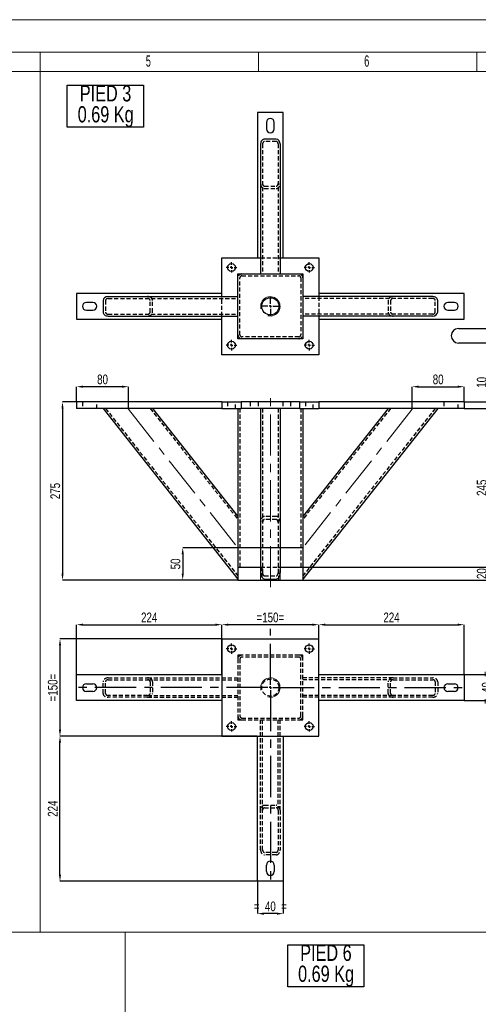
# Model space of a CAD drawing. Header units: millimetres. Extents: x 0 to 841, y 0 to 594.
# Tile 7 of 14: x 279 to 421, y 290 to 594. Entities that reach past the tile are written whole.
import ezdxf

# ---------------------------------------------------------------- set-up
doc = ezdxf.new("R2010")
doc.units = ezdxf.units.MM
doc.header["$PDSIZE"] = -1
doc.linetypes.add('CENTERX2', pattern=[20.32, 12.7, -2.54, 2.54, -2.54])
doc.linetypes.add('HIDDEN', pattern=[1.905, 1.27, -0.635])
for name, color, linetype in [('COTES', 1, 'Continuous'), ('NOTES', 6, 'Continuous'), ('TRAIT-MIXTES', 3, 'CENTERX2'), ('TRAIT-TIRET', 2, 'HIDDEN')]:
    doc.layers.add(name, color=color, linetype=linetype)
doc.layers.add('TRAIT-FORT', color=4, linetype='Continuous', lineweight=25)
doc.styles.add('SLDTEXTSTYLE0', font='TXT', dxfattribs={"width": 0.75})
doc.styles.add('SLDTEXTSTYLE1', font='TXT', dxfattribs={"width": 0.605})
doc.dimstyles.new('SLDDIMSTYLE0', dxfattribs={"dimtxt": 3, "dimasz": 2, "dimexe": 0, "dimexo": 0.0625, "dimgap": 0.75, "dimtad": 1, "dimlfac": 5, "dimrnd": 1e-09, "dimzin": 12, "dimdsep": 46, "dimtxsty": 'SLDTEXTSTYLE0', "dimsah": 1, "dimcen": 0.09, "dimadec": 0, "dimazin": 3, "dimtfac": 1, "dimtofl": 0, "dimtmove": 0, "dimatfit": 3, "dimfxl": 1, "dimfrac": 2, "dimtolj": 1, "dimtzin": 12, "dimarcsym": 0})
doc.dimstyles.new('SLDDIMSTYLE1', dxfattribs={"dimtxt": 3, "dimasz": 2, "dimexe": 0, "dimexo": 0.0625, "dimgap": 0.75, "dimtad": 1, "dimlfac": 5, "dimrnd": 1e-09, "dimzin": 12, "dimdsep": 46, "dimtxsty": 'SLDTEXTSTYLE0', "dimsah": 1, "dimcen": 0.09, "dimadec": 0, "dimazin": 3, "dimtfac": 1, "dimtmove": 0, "dimatfit": 0, "dimfxl": 1, "dimfrac": 2, "dimtolj": 1, "dimtzin": 12, "dimarcsym": 0})

# ---------------------------------------------------------------- blocks, each defined once
blk = doc.blocks.new('SW_NOTE_18')
at = {"layer": 'NOTES', "color": 0}
for p, q in [((-2.19, -6.5), (-2.19, 6.45)), ((-2.19, 6.45), (21.34, 6.45)), ((21.34, 6.45), (21.34, -6.5)), ((21.34, -6.5), (-2.19, -6.5))]:
    blk.add_line(p, q, dxfattribs=at)
at = {"layer": 'NOTES', "color": 0, "char_height": 5, "attachment_point": 2, "style": 'SLDTEXTSTYLE0'}
for s, insert in [('PIED 3', (9.61, 6.45)), ('0.69 Kg', (9.65, -0.02))]:
    blk.add_mtext(s, dxfattribs=dict(at, insert=insert))
blk = doc.blocks.new('SW_CENTERMARKSYMBOL_22')
at = {"layer": 'TRAIT-MIXTES', "color": 0}
for p, q in [((0, 0.8), (0, 3.05)), ((-0.8, 0), (-3.05, 0)), ((0, 0), (-0.4, 0)), ((0, 0), (0, 0.4)), ((0, 0), (0, -0.4)), ((0, 0), (0.4, 0)), ((0.8, 0), (3.05, 0)), ((0, -0.8), (0, -3.05))]:
    blk.add_line(p, q, dxfattribs=at)
blk = doc.blocks.new('SW_CENTERMARKSYMBOL_23')
at = {"layer": 'TRAIT-MIXTES', "color": 0}
for p, q in [((-0.8, 0), (-1.6, 0)), ((0, 0), (-0.4, 0)), ((0, 0.8), (0, 1.6)), ((0, 0), (0, 0.4)), ((0, 0), (0, -0.4)), ((0, 0), (0.4, 0)), ((0.8, 0), (1.6, 0)), ((0, -0.8), (0, -1.6))]:
    blk.add_line(p, q, dxfattribs=at)
blk = doc.blocks.new('SW_CENTERMARKSYMBOL_24')
at = {"layer": 'TRAIT-MIXTES', "color": 0}
for p, q in [((-0.8, 0), (-1.6, 0)), ((0, 0), (-0.4, 0)), ((0, 0.8), (0, 1.6)), ((0, 0), (0, 0.4)), ((0, 0), (0, -0.4)), ((0, 0), (0.4, 0)), ((0.8, 0), (1.6, 0)), ((0, -0.8), (0, -1.6))]:
    blk.add_line(p, q, dxfattribs=at)
blk = doc.blocks.new('SW_CENTERMARKSYMBOL_25')
at = {"layer": 'TRAIT-MIXTES', "color": 0}
for p, q in [((-0.8, 0), (-1.6, 0)), ((0, 0), (-0.4, 0)), ((0, 0.8), (0, 1.6)), ((0, 0), (0, 0.4)), ((0, 0), (0, -0.4)), ((0, 0), (0.4, 0)), ((0.8, 0), (1.6, 0)), ((0, -0.8), (0, -1.6))]:
    blk.add_line(p, q, dxfattribs=at)
blk = doc.blocks.new('SW_CENTERMARKSYMBOL_26')
at = {"layer": 'TRAIT-MIXTES', "color": 0}
for p, q in [((-0.8, 0), (-1.6, 0)), ((0, 0), (-0.4, 0)), ((0, 0.8), (0, 1.6)), ((0, 0), (0, 0.4)), ((0, 0), (0, -0.4)), ((0, 0), (0.4, 0)), ((0.8, 0), (1.6, 0)), ((0, -0.8), (0, -1.6))]:
    blk.add_line(p, q, dxfattribs=at)
blk = doc.blocks.new('SW_NOTE_24')
at = {"layer": 'NOTES', "color": 0}
for p, q in [((-64.4, 2.31), (-2.26, 2.31)), ((-2.26, -2.22), (-64.4, -2.22))]:
    blk.add_line(p, q, dxfattribs=at)
for centre, start, end in [((-64.4, 0.05), 90, 270), ((-2.26, 0.05), 270, 90)]:
    blk.add_arc(centre, 2.26, start, end, dxfattribs=at)
at = {"layer": 'NOTES', "color": 0, "insert": (-33.61, 2.01), "char_height": 3.5, "attachment_point": 2, "style": 'SLDTEXTSTYLE0'}
blk.add_mtext('Tube rectangulaire 60x30x3', dxfattribs=at)
blk = doc.blocks.new('_D_33')
at = {"layer": 'COTES', "color": 0, "lineweight": -2, "transparency": 16777216}
for p, q in [((296.96, 391.79), (296.96, 407.14)), ((298.96, 407.14), (339.76, 407.14)), ((341.76, 391.79), (341.76, 407.14))]:
    blk.add_line(p, q, dxfattribs=at)
at = {"layer": 'COTES', "color": 0, "transparency": 16777216}
for points in [[(298.96, 407.48), (298.96, 406.81), (296.96, 407.14)], [(339.76, 407.48), (339.76, 406.81), (341.76, 407.14)]]:
    blk.add_solid(points, dxfattribs=at)
at = {"layer": 'Defpoints', "color": 0, "transparency": 16777216}
for p in [(341.76, 407.14), (296.96, 391.73), (341.76, 391.73)]:
    blk.add_point(p, dxfattribs=at)
at = {"layer": 'COTES', "color": 0, "transparency": 16777216, "insert": (319.36, 410.89), "char_height": 3, "attachment_point": 2, "style": 'SLDTEXTSTYLE0'}
blk.add_mtext('\\A1;224', dxfattribs=at)
blk = doc.blocks.new('_D_34')
at = {"layer": 'COTES', "color": 0, "lineweight": -2, "transparency": 16777216}
for p, q in [((341.76, 402.79), (341.76, 407.14)), ((369.76, 407.14), (343.76, 407.14)), ((371.76, 402.79), (371.76, 407.14))]:
    blk.add_line(p, q, dxfattribs=at)
at = {"layer": 'COTES', "color": 0, "transparency": 16777216}
for points in [[(343.76, 407.48), (343.76, 406.81), (341.76, 407.14)], [(369.76, 407.48), (369.76, 406.81), (371.76, 407.14)]]:
    blk.add_solid(points, dxfattribs=at)
at = {"layer": 'Defpoints', "color": 0, "transparency": 16777216}
for p in [(341.76, 407.14), (341.76, 402.73), (371.76, 402.73)]:
    blk.add_point(p, dxfattribs=at)
at = {"layer": 'COTES', "color": 0, "transparency": 16777216, "insert": (356.76, 410.89), "char_height": 3, "attachment_point": 2, "style": 'SLDTEXTSTYLE0'}
blk.add_mtext('\\A1;=150=', dxfattribs=at)
blk = doc.blocks.new('_D_35')
at = {"layer": 'COTES', "color": 0, "lineweight": -2, "transparency": 16777216}
for p, q in [((371.76, 391.79), (371.76, 407.14)), ((373.76, 407.14), (414.56, 407.14)), ((416.56, 391.79), (416.56, 407.14))]:
    blk.add_line(p, q, dxfattribs=at)
at = {"layer": 'COTES', "color": 0, "transparency": 16777216}
for points in [[(373.76, 407.48), (373.76, 406.81), (371.76, 407.14)], [(414.56, 407.48), (414.56, 406.81), (416.56, 407.14)]]:
    blk.add_solid(points, dxfattribs=at)
at = {"layer": 'Defpoints', "color": 0, "transparency": 16777216}
for p in [(416.56, 407.14), (371.76, 391.73), (416.56, 391.73)]:
    blk.add_point(p, dxfattribs=at)
at = {"layer": 'COTES', "color": 0, "transparency": 16777216, "insert": (394.16, 410.89), "char_height": 3, "attachment_point": 2, "style": 'SLDTEXTSTYLE0'}
blk.add_mtext('\\A1;224', dxfattribs=at)
blk = doc.blocks.new('_D_36')
at = {"layer": 'COTES', "color": 0, "lineweight": -2, "transparency": 16777216}
for p, q in [((341.7, 402.73), (291.82, 402.73)), ((291.82, 400.73), (291.82, 374.73)), ((341.7, 372.73), (291.82, 372.73))]:
    blk.add_line(p, q, dxfattribs=at)
at = {"layer": 'COTES', "color": 0, "transparency": 16777216}
for points in [[(291.48, 400.73), (292.15, 400.73), (291.82, 402.73)], [(291.48, 374.73), (292.15, 374.73), (291.82, 372.73)]]:
    blk.add_solid(points, dxfattribs=at)
at = {"layer": 'Defpoints', "color": 0, "transparency": 16777216}
for p in [(341.76, 402.73), (291.82, 372.73), (341.76, 372.73)]:
    blk.add_point(p, dxfattribs=at)
at = {"layer": 'COTES', "color": 0, "transparency": 16777216, "insert": (288.07, 387.73), "char_height": 3, "attachment_point": 2, "rotation": 90, "style": 'SLDTEXTSTYLE0'}
blk.add_mtext('\\A1;=150=', dxfattribs=at)
blk = doc.blocks.new('_D_37')
at = {"layer": 'COTES', "color": 0, "lineweight": -2, "transparency": 16777216}
for p, q in [((352.7, 372.73), (291.82, 372.73)), ((291.82, 329.93), (291.82, 370.73)), ((352.7, 327.93), (291.82, 327.93))]:
    blk.add_line(p, q, dxfattribs=at)
at = {"layer": 'COTES', "color": 0, "transparency": 16777216}
for points in [[(291.48, 370.73), (292.15, 370.73), (291.82, 372.73)], [(291.48, 329.93), (292.15, 329.93), (291.82, 327.93)]]:
    blk.add_solid(points, dxfattribs=at)
at = {"layer": 'Defpoints', "color": 0, "transparency": 16777216}
for p in [(291.82, 372.73), (352.76, 372.73), (352.76, 327.93)]:
    blk.add_point(p, dxfattribs=at)
at = {"layer": 'COTES', "color": 0, "transparency": 16777216, "insert": (288.07, 350.33), "char_height": 3, "attachment_point": 2, "rotation": 90, "style": 'SLDTEXTSTYLE0'}
blk.add_mtext('\\A1;224', dxfattribs=at)
blk = doc.blocks.new('_D_38')
at = {"layer": 'COTES', "color": 0, "lineweight": -2, "transparency": 16777216}
for p, q in [((352.76, 327.86), (352.76, 317.93)), ((360.76, 327.86), (360.76, 317.93)), ((358.76, 317.93), (354.76, 317.93))]:
    blk.add_line(p, q, dxfattribs=at)
at = {"layer": 'COTES', "color": 0, "transparency": 16777216}
for points in [[(354.76, 318.26), (354.76, 317.59), (352.76, 317.93)], [(358.76, 318.26), (358.76, 317.59), (360.76, 317.93)]]:
    blk.add_solid(points, dxfattribs=at)
at = {"layer": 'Defpoints', "color": 0, "transparency": 16777216}
for p in [(352.76, 327.93), (360.76, 327.93), (352.76, 317.93)]:
    blk.add_point(p, dxfattribs=at)
at = {"layer": 'COTES', "color": 0, "transparency": 16777216, "insert": (356.76, 321.68), "char_height": 3, "attachment_point": 2, "style": 'SLDTEXTSTYLE0'}
blk.add_mtext('\\A1;=  40  =', dxfattribs=at)
blk = doc.blocks.new('_D_39')
at = {"layer": 'COTES', "color": 0, "lineweight": -2, "transparency": 16777216}
for p, q in [((416.62, 391.73), (425.8, 391.73)), ((425.8, 389.73), (425.8, 385.73)), ((416.62, 383.73), (425.8, 383.73))]:
    blk.add_line(p, q, dxfattribs=at)
at = {"layer": 'COTES', "color": 0, "transparency": 16777216}
for points in [[(425.47, 389.73), (426.13, 389.73), (425.8, 391.73)], [(425.47, 385.73), (426.13, 385.73), (425.8, 383.73)]]:
    blk.add_solid(points, dxfattribs=at)
at = {"layer": 'Defpoints', "color": 0, "transparency": 16777216}
for p in [(416.56, 391.73), (416.56, 383.73), (425.8, 383.73)]:
    blk.add_point(p, dxfattribs=at)
at = {"layer": 'COTES', "color": 0, "transparency": 16777216, "insert": (422.05, 387.73), "char_height": 3, "attachment_point": 2, "rotation": 90, "style": 'SLDTEXTSTYLE0'}
blk.add_mtext('\\A1;=  40  =', dxfattribs=at)
blk = doc.blocks.new('SW_CENTERMARKSYMBOL_27')
at = {"layer": 'TRAIT-MIXTES', "color": 0}
for p, q in [((0, 0.8), (0, 18.11)), ((-0.8, 0), (-60.76, 0)), ((0, 0), (-0.4, 0)), ((0, 0), (0, 0.4)), ((0, 0), (0, -0.4)), ((0, 0), (0.4, 0)), ((0.8, 0), (61.54, 0)), ((0, -0.8), (0, -60.41))]:
    blk.add_line(p, q, dxfattribs=at)
blk = doc.blocks.new('SW_CENTERMARKSYMBOL_28')
at = {"layer": 'TRAIT-MIXTES', "color": 0}
for p, q in [((-0.8, 0), (-1.6, 0)), ((0, 0), (-0.4, 0)), ((0, 0.8), (0, 1.6)), ((0, 0), (0, 0.4)), ((0, 0), (0, -0.4)), ((0, 0), (0.4, 0)), ((0.8, 0), (1.6, 0)), ((0, -0.8), (0, -1.6))]:
    blk.add_line(p, q, dxfattribs=at)
blk = doc.blocks.new('SW_CENTERMARKSYMBOL_29')
at = {"layer": 'TRAIT-MIXTES', "color": 0}
for p, q in [((-0.8, 0), (-1.6, 0)), ((0, 0), (-0.4, 0)), ((0, 0.8), (0, 1.6)), ((0, 0), (0, 0.4)), ((0, 0), (0, -0.4)), ((0, 0), (0.4, 0)), ((0.8, 0), (1.6, 0)), ((0, -0.8), (0, -1.6))]:
    blk.add_line(p, q, dxfattribs=at)
blk = doc.blocks.new('SW_CENTERMARKSYMBOL_30')
at = {"layer": 'TRAIT-MIXTES', "color": 0}
for p, q in [((-0.8, 0), (-1.6, 0)), ((0, 0), (-0.4, 0)), ((0, 0.8), (0, 1.6)), ((0, 0), (0, 0.4)), ((0, 0), (0, -0.4)), ((0, 0), (0.4, 0)), ((0.8, 0), (1.6, 0)), ((0, -0.8), (0, -1.6))]:
    blk.add_line(p, q, dxfattribs=at)
blk = doc.blocks.new('SW_CENTERMARKSYMBOL_31')
at = {"layer": 'TRAIT-MIXTES', "color": 0}
for p, q in [((-0.8, 0), (-1.6, 0)), ((0, 0), (-0.4, 0)), ((0, 0.8), (0, 1.6)), ((0, 0), (0, 0.4)), ((0, 0), (0, -0.4)), ((0, 0), (0.4, 0)), ((0.8, 0), (1.6, 0)), ((0, -0.8), (0, -1.6))]:
    blk.add_line(p, q, dxfattribs=at)
blk = doc.blocks.new('SW_NOTE_44')
at = {"layer": 'NOTES', "color": 0}
for p, q in [((-2.17, -6.54), (-2.17, 6.41)), ((-2.17, 6.41), (21.35, 6.41)), ((21.35, 6.41), (21.35, -6.54)), ((21.35, -6.54), (-2.17, -6.54))]:
    blk.add_line(p, q, dxfattribs=at)
at = {"layer": 'NOTES', "color": 0, "char_height": 5, "attachment_point": 2, "style": 'SLDTEXTSTYLE0'}
for s, insert in [('PIED 6', (9.61, 6.45)), ('0.69 Kg', (9.65, -0.02))]:
    blk.add_mtext(s, dxfattribs=dict(at, insert=insert))
blk = doc.blocks.new('_D_80')
at = {"layer": 'COTES', "color": 0, "lineweight": -2, "transparency": 16777216}
for p, q in [((366.7, 430.91), (329.71, 430.91)), ((329.71, 428.91), (329.71, 422.91)), ((346.7, 420.91), (329.71, 420.91))]:
    blk.add_line(p, q, dxfattribs=at)
at = {"layer": 'COTES', "color": 0, "transparency": 16777216}
for points in [[(329.38, 428.91), (330.04, 428.91), (329.71, 430.91)], [(329.38, 422.91), (330.04, 422.91), (329.71, 420.91)]]:
    blk.add_solid(points, dxfattribs=at)
at = {"layer": 'Defpoints', "color": 0, "transparency": 16777216}
for p in [(366.76, 430.91), (329.71, 420.91), (346.76, 420.91)]:
    blk.add_point(p, dxfattribs=at)
at = {"layer": 'COTES', "color": 0, "transparency": 16777216, "insert": (325.96, 425.91), "char_height": 3, "attachment_point": 2, "rotation": 90, "style": 'SLDTEXTSTYLE0'}
blk.add_mtext('\\A1;50', dxfattribs=at)
blk = doc.blocks.new('_D_81')
at = {"layer": 'COTES', "color": 0, "lineweight": -2, "transparency": 16777216}
for p, q in [((296.96, 475.97), (296.96, 480.63)), ((310.96, 480.63), (298.96, 480.63)), ((312.96, 473.72), (312.96, 480.63))]:
    blk.add_line(p, q, dxfattribs=at)
at = {"layer": 'COTES', "color": 0, "transparency": 16777216}
for points in [[(298.96, 480.96), (298.96, 480.29), (296.96, 480.63)], [(310.96, 480.96), (310.96, 480.29), (312.96, 480.63)]]:
    blk.add_solid(points, dxfattribs=at)
at = {"layer": 'Defpoints', "color": 0, "transparency": 16777216}
for p in [(296.96, 480.63), (296.96, 475.91), (312.96, 473.66)]:
    blk.add_point(p, dxfattribs=at)
at = {"layer": 'COTES', "color": 0, "transparency": 16777216, "insert": (304.96, 484.38), "char_height": 3, "attachment_point": 2, "style": 'SLDTEXTSTYLE0'}
blk.add_mtext('\\A1;80', dxfattribs=at)
blk = doc.blocks.new('_D_82')
at = {"layer": 'COTES', "color": 0, "lineweight": -2, "transparency": 16777216}
for p, q in [((400.56, 473.72), (400.56, 480.63)), ((402.56, 480.63), (414.56, 480.63)), ((416.56, 475.97), (416.56, 480.63))]:
    blk.add_line(p, q, dxfattribs=at)
at = {"layer": 'COTES', "color": 0, "transparency": 16777216}
for points in [[(402.56, 480.96), (402.56, 480.29), (400.56, 480.63)], [(414.56, 480.96), (414.56, 480.29), (416.56, 480.63)]]:
    blk.add_solid(points, dxfattribs=at)
at = {"layer": 'Defpoints', "color": 0, "transparency": 16777216}
for p in [(416.56, 480.63), (416.56, 475.91), (400.56, 473.66)]:
    blk.add_point(p, dxfattribs=at)
at = {"layer": 'COTES', "color": 0, "transparency": 16777216, "insert": (408.56, 484.38), "char_height": 3, "attachment_point": 2, "style": 'SLDTEXTSTYLE0'}
blk.add_mtext('\\A1;80', dxfattribs=at)
blk = doc.blocks.new('_D_83')
at = {"layer": 'COTES', "color": 0, "lineweight": -2, "transparency": 16777216}
for p, q in [((296.9, 475.91), (292.6, 475.91)), ((292.6, 473.91), (292.6, 422.91)), ((346.7, 420.91), (292.6, 420.91))]:
    blk.add_line(p, q, dxfattribs=at)
at = {"layer": 'COTES', "color": 0, "transparency": 16777216}
for points in [[(292.27, 473.91), (292.93, 473.91), (292.6, 475.91)], [(292.27, 422.91), (292.93, 422.91), (292.6, 420.91)]]:
    blk.add_solid(points, dxfattribs=at)
at = {"layer": 'Defpoints', "color": 0, "transparency": 16777216}
for p in [(296.96, 475.91), (292.6, 420.91), (346.76, 420.91)]:
    blk.add_point(p, dxfattribs=at)
at = {"layer": 'COTES', "color": 0, "transparency": 16777216, "insert": (288.85, 448.41), "char_height": 3, "attachment_point": 2, "rotation": 90, "style": 'SLDTEXTSTYLE0'}
blk.add_mtext('\\A1;275', dxfattribs=at)
blk = doc.blocks.new('_D_84')
at = {"layer": 'COTES', "color": 0, "lineweight": -2, "transparency": 16777216}
for p, q in [((424.25, 426.91), (424.25, 428.91)), ((366.82, 424.91), (424.25, 424.91)), ((424.25, 424.91), (424.25, 420.91)), ((366.82, 420.91), (424.25, 420.91)), ((424.25, 418.91), (424.25, 416.91))]:
    blk.add_line(p, q, dxfattribs=at)
at = {"layer": 'COTES', "color": 0, "transparency": 16777216}
for points in [[(423.92, 426.91), (424.59, 426.91), (424.25, 424.91)], [(423.92, 418.91), (424.59, 418.91), (424.25, 420.91)]]:
    blk.add_solid(points, dxfattribs=at)
at = {"layer": 'Defpoints', "color": 0, "transparency": 16777216}
for p in [(366.76, 424.91), (366.76, 420.91), (424.25, 420.91)]:
    blk.add_point(p, dxfattribs=at)
at = {"layer": 'COTES', "color": 0, "transparency": 16777216, "insert": (420.5, 422.91), "char_height": 3, "attachment_point": 2, "rotation": 90, "style": 'SLDTEXTSTYLE0'}
blk.add_mtext('\\A1;20', dxfattribs=at)
blk = doc.blocks.new('_D_85')
at = {"layer": 'COTES', "color": 0, "lineweight": -2, "transparency": 16777216}
for p, q in [((424.25, 477.91), (424.25, 484.04)), ((416.62, 475.91), (424.25, 475.91)), ((424.25, 473.91), (424.25, 475.91)), ((416.62, 473.91), (424.25, 473.91)), ((424.25, 471.91), (424.25, 469.91))]:
    blk.add_line(p, q, dxfattribs=at)
at = {"layer": 'COTES', "color": 0, "transparency": 16777216}
for points in [[(423.92, 477.91), (424.59, 477.91), (424.25, 475.91)], [(423.92, 471.91), (424.59, 471.91), (424.25, 473.91)]]:
    blk.add_solid(points, dxfattribs=at)
at = {"layer": 'Defpoints', "color": 0, "transparency": 16777216}
for p in [(416.56, 475.91), (416.56, 473.91), (424.25, 473.91)]:
    blk.add_point(p, dxfattribs=at)
at = {"layer": 'COTES', "color": 0, "transparency": 16777216, "insert": (420.5, 481.97), "char_height": 3, "attachment_point": 2, "rotation": 90, "style": 'SLDTEXTSTYLE0'}
blk.add_mtext('\\A1;10', dxfattribs=at)
blk = doc.blocks.new('_D_86')
at = {"layer": 'COTES', "color": 0, "lineweight": -2, "transparency": 16777216}
for p, q in [((416.62, 473.91), (424.25, 473.91)), ((424.25, 471.91), (424.25, 426.91)), ((366.82, 424.91), (424.25, 424.91))]:
    blk.add_line(p, q, dxfattribs=at)
at = {"layer": 'COTES', "color": 0, "transparency": 16777216}
for points in [[(423.92, 471.91), (424.59, 471.91), (424.25, 473.91)], [(423.92, 426.91), (424.59, 426.91), (424.25, 424.91)]]:
    blk.add_solid(points, dxfattribs=at)
at = {"layer": 'Defpoints', "color": 0, "transparency": 16777216}
for p in [(416.56, 473.91), (366.76, 424.91), (424.25, 424.91)]:
    blk.add_point(p, dxfattribs=at)
at = {"layer": 'COTES', "color": 0, "transparency": 16777216, "insert": (420.5, 449.41), "char_height": 3, "attachment_point": 2, "rotation": 90, "style": 'SLDTEXTSTYLE0'}
blk.add_mtext('\\A1;245', dxfattribs=at)

msp = doc.modelspace()

# ---------------------------------------------------------------- linework, layer by layer
at = {"lineweight": 18}
for p, q in [((841.001, 593.9431), (0.001, 593.9431)), ((831.001, 583.9431), (10.001, 583.9431)), ((285.6678, 577.9431), (285.6678, 583.9431)), ((353.0845, 577.9431), (353.0845, 583.9431)), ((420.5012, 577.9431), (420.5012, 583.9431)), ((285.6806, 577.9102), (16, 577.9102)), ((16.001, 577.9431), (825.001, 577.9431)), ((285.6806, 577.9102), (285.6806, 312.1982)), ((555.3612, 577.9102), (285.6806, 577.9102)), ((353.7624, 424.9113), (353.7624, 420.9113)), ((359.7624, 424.9113), (359.7624, 420.9113)), ((285.6806, 312.1982), (16, 312.1982)), ((285.6806, 312.1982), (693.4508, 312.1982)), ((311.987, 312.1982), (311.987, 16.2394))]:
    msp.add_line(p, q, dxfattribs=at)
for centre in [(356.7624, 505.4457), (356.7624, 387.7255)]:
    msp.add_arc(centre, 3, 255, 195, dxfattribs=at)
at = {"layer": 'TRAIT-FORT', "lineweight": 25}
for p, q in [((360.7624, 565.2457), (352.7624, 565.2457)), ((352.7624, 565.2457), (352.7624, 520.4457)), ((360.7624, 520.4457), (360.7624, 565.2457)), ((355.5624, 562.2457), (355.5624, 560.2457)), ((357.9624, 560.2457), (357.9624, 562.2457)), ((358.5624, 557.0947), (354.9624, 557.0947)), ((353.7624, 555.5649), (353.7624, 515.4457)), ((359.7624, 555.5649), (359.7624, 515.4457)), ((341.7624, 508.4457), (341.7624, 520.4457)), ((341.7624, 520.4457), (353.7624, 520.4457)), ((352.7624, 520.4457), (353.7624, 520.4457)), ((359.7624, 520.4457), (371.7624, 520.4457)), ((359.7624, 520.4457), (360.7624, 520.4457)), ((371.7624, 520.4457), (371.7624, 508.4457)), ((346.7624, 495.4457), (346.7624, 515.4457)), ((346.7624, 515.4457), (366.7624, 515.4457)), ((366.7624, 515.4457), (366.7624, 495.4457)), ((296.9624, 509.4457), (296.9624, 501.4457)), ((341.7624, 509.4457), (296.9624, 509.4457)), ((306.6432, 508.4457), (346.7624, 508.4457)), ((341.7624, 508.4457), (341.7624, 509.4457)), ((406.8816, 508.4457), (366.7624, 508.4457)), ((371.7624, 509.4457), (371.7624, 508.4457)), ((416.5624, 509.4457), (371.7624, 509.4457)), ((416.5624, 501.4457), (416.5624, 509.4457)), ((301.9624, 506.6457), (299.9624, 506.6457)), ((305.1134, 507.2457), (305.1134, 503.6457)), ((408.4114, 503.6457), (408.4114, 507.2457)), ((413.5624, 506.6457), (411.5624, 506.6457)), ((299.9624, 504.2457), (301.9624, 504.2457)), ((306.6432, 502.4457), (346.7624, 502.4457)), ((341.7624, 490.4457), (341.7624, 502.4457)), ((341.7624, 501.4457), (341.7624, 502.4457)), ((406.8816, 502.4457), (366.7624, 502.4457)), ((371.7624, 502.4457), (371.7624, 490.4457)), ((371.7624, 502.4457), (371.7624, 501.4457)), ((411.5624, 504.2457), (413.5624, 504.2457)), ((296.9624, 501.4457), (341.7624, 501.4457)), ((371.7624, 501.4457), (416.5624, 501.4457)), ((366.7624, 495.4457), (346.7624, 495.4457)), ((371.7624, 490.4457), (341.7624, 490.4457)), ((296.9624, 475.9113), (296.9624, 473.9113)), ((341.7624, 475.9113), (296.9624, 475.9113)), ((341.7624, 475.9113), (341.7624, 473.9113)), ((341.7624, 475.9113), (347.7624, 475.9113)), ((347.7624, 475.9113), (347.7624, 473.9113)), ((365.7624, 475.9113), (347.7624, 475.9113)), ((365.7624, 475.9113), (371.7624, 475.9113)), ((365.7624, 475.9113), (365.7624, 473.9113)), ((416.5624, 475.9113), (371.7624, 475.9113)), ((371.7624, 475.9113), (371.7624, 473.9113)), ((416.5624, 475.9113), (416.5624, 473.9113)), ((341.7624, 473.9113), (296.9624, 473.9113)), ((305.1134, 473.9113), (346.7624, 421.2375)), ((320.4114, 473.9113), (346.7624, 440.585)), ((341.7624, 473.9113), (347.7624, 473.9113)), ((346.7624, 473.9113), (346.7624, 424.9113)), ((365.7624, 473.9113), (347.7624, 473.9113)), ((353.7624, 473.9113), (353.7624, 423.1723)), ((359.7624, 473.9113), (359.7624, 423.1723)), ((365.7624, 473.9113), (371.7624, 473.9113)), ((408.4114, 473.9113), (366.7624, 421.2375)), ((393.1134, 473.9113), (366.7624, 440.585)), ((366.7624, 473.9113), (366.7624, 424.9113)), ((416.5624, 473.9113), (371.7624, 473.9113)), ((346.7624, 424.9113), (346.7624, 420.9113)), ((346.7624, 424.9113), (353.7624, 424.9113)), ((347.9624, 424.9113), (353.7624, 424.9113)), ((359.7624, 424.9113), (366.7624, 424.9113)), ((359.7624, 424.9113), (365.5624, 424.9113)), ((366.7624, 424.9113), (366.7624, 420.9113)), ((346.7624, 420.9113), (366.7624, 420.9113)), ((354.9624, 421.2375), (358.5624, 421.2375)), ((371.7624, 402.7255), (341.7624, 402.7255)), ((341.7624, 402.7255), (341.7624, 372.7255)), ((371.7624, 372.7255), (371.7624, 402.7255)), ((296.9624, 383.7255), (296.9624, 391.7255)), ((296.9624, 391.7255), (341.7624, 391.7255)), ((341.7624, 391.7255), (341.7624, 383.7255)), ((371.7624, 383.7255), (371.7624, 391.7255)), ((371.7624, 391.7255), (416.5624, 391.7255)), ((416.5624, 391.7255), (416.5624, 383.7255)), ((299.9624, 388.9255), (301.9624, 388.9255)), ((301.9624, 386.5255), (299.9624, 386.5255)), ((411.5624, 388.9255), (413.5624, 388.9255)), ((413.5624, 386.5255), (411.5624, 386.5255)), ((341.7624, 383.7255), (296.9624, 383.7255)), ((416.5624, 383.7255), (371.7624, 383.7255)), ((341.7624, 372.7255), (371.7624, 372.7255)), ((352.7624, 372.7255), (360.7624, 372.7255)), ((352.7624, 327.9255), (352.7624, 372.7255)), ((360.7624, 372.7255), (360.7624, 327.9255)), ((355.5624, 330.9255), (355.5624, 332.9255)), ((357.9624, 332.9255), (357.9624, 330.9255)), ((360.7624, 327.9255), (352.7624, 327.9255))]:
    msp.add_line(p, q, dxfattribs=at)
for centre, radius in [((344.7624, 517.4457), 1.2), ((368.7624, 517.4457), 1.2), ((356.7624, 505.4457), 2.65), ((344.7624, 493.4457), 1.2), ((368.7624, 493.4457), 1.2), ((344.7624, 399.7255), 1.2), ((368.7624, 399.7255), 1.2), ((344.7624, 375.7255), 1.2), ((368.7624, 375.7255), 1.2)]:
    msp.add_circle(centre, radius, dxfattribs=at)
for centre, start, end in [((356.7624, 562.2457), 360, 180), ((356.7624, 560.2457), 180, 0), ((299.9624, 505.4457), 90, 270), ((301.9624, 505.4457), 270, 90), ((411.5624, 505.4457), 90, 270), ((413.5624, 505.4457), 270, 90), ((299.9624, 387.7255), 90, 270), ((301.9624, 387.7255), 270, 90), ((411.5624, 387.7255), 90, 270), ((413.5624, 387.7255), 270, 90), ((356.7624, 332.9255), 0, 180), ((356.7624, 330.9255), 180, 0)]:
    msp.add_arc(centre, 1.2, start, end, dxfattribs=at)
for centre, major_axis, ratio, start_param, end_param in [((354.9624, 555.5649), (0, -1.5298), 0.78441559, 3.14159265, 4.71238898), ((358.5624, 555.5649), (0, -1.5298), 0.78441559, 1.57079633, 3.14159265), ((306.6432, 507.2457), (1.5298, 0), 0.78441559, 1.57079633, 3.14159265), ((406.8816, 507.2457), (-1.5298, 0), 0.78441559, 3.14159265, 4.71238898), ((306.6432, 503.6457), (1.5298, 0), 0.78441559, 3.14159265, 4.71238898), ((406.8816, 503.6457), (-1.5298, 0), 0.78441559, 1.57079633, 3.14159265), ((354.9624, 423.1723), (0, -1.9347), 0.62023558, 4.71238898, 6.28318531), ((358.5624, 423.1723), (0, -1.9347), 0.62023558, 0, 1.57079633)]:
    msp.add_ellipse(centre, major_axis=major_axis, ratio=ratio, start_param=start_param, end_param=end_param, dxfattribs=at)
at = {"layer": 'TRAIT-MIXTES', "lineweight": 18}
for p, q in [((356.7624, 418.7154), (356.7624, 478.6117)), ((312.9624, 473.6583), (346.7624, 430.9113)), ((400.5624, 473.6583), (366.7624, 430.9113))]:
    msp.add_line(p, q, dxfattribs=at)
at = {"layer": 'TRAIT-TIRET'}
for p, q in [((354.3624, 555.5649), (354.3624, 515.4457)), ((358.5624, 556.3298), (354.9624, 556.3298)), ((359.1624, 555.5649), (359.1624, 515.4457)), ((354.9624, 542.5616), (358.5624, 542.5616)), ((354.9624, 541.7967), (358.5624, 541.7967)), ((353.7624, 520.4457), (359.7624, 520.4457)), ((347.3624, 496.6457), (347.3624, 514.2457)), ((347.9624, 514.8457), (365.5624, 514.8457)), ((366.1624, 514.2457), (366.1624, 496.6457)), ((306.6432, 507.8457), (346.7624, 507.8457)), ((341.7624, 502.4457), (341.7624, 508.4457)), ((406.8816, 507.8457), (366.7624, 507.8457)), ((371.7624, 508.4457), (371.7624, 502.4457)), ((305.8783, 507.2457), (305.8783, 503.6457)), ((319.6465, 503.6457), (319.6465, 507.2457)), ((320.4114, 503.6457), (320.4114, 507.2457)), ((393.1134, 507.2457), (393.1134, 503.6457)), ((393.8783, 507.2457), (393.8783, 503.6457)), ((407.6465, 503.6457), (407.6465, 507.2457)), ((306.6432, 503.0457), (346.7624, 503.0457)), ((406.8816, 503.0457), (366.7624, 503.0457)), ((365.5624, 496.0457), (347.9624, 496.0457)), ((298.7624, 475.9113), (298.7624, 473.9113)), ((303.1624, 473.9113), (303.1624, 475.9113)), ((343.5624, 475.9113), (343.5624, 473.9113)), ((345.9624, 473.9113), (345.9624, 475.9113)), ((350.5624, 475.9113), (350.5624, 473.9113)), ((352.9624, 475.9113), (352.9624, 473.9113)), ((360.5624, 475.9113), (360.5624, 473.9113)), ((362.9624, 475.9113), (362.9624, 473.9113)), ((367.5624, 475.9113), (367.5624, 473.9113)), ((369.9624, 473.9113), (369.9624, 475.9113)), ((410.3624, 475.9113), (410.3624, 473.9113)), ((414.7624, 473.9113), (414.7624, 475.9113)), ((305.8783, 473.9113), (346.7624, 422.2049)), ((319.6465, 473.9113), (346.7624, 439.6177)), ((347.3624, 473.9113), (347.3624, 424.9113)), ((354.3624, 473.9113), (354.3624, 423.1723)), ((359.1624, 473.9113), (359.1624, 423.1723)), ((366.1624, 473.9113), (366.1624, 424.9113)), ((407.6465, 473.9113), (366.7624, 422.2049)), ((393.8783, 473.9113), (366.7624, 439.6177)), ((358.5624, 440.585), (354.9624, 440.585)), ((358.5624, 439.6177), (354.9624, 439.6177)), ((353.7624, 424.9113), (359.7624, 424.9113)), ((354.1124, 424.9113), (354.1124, 420.9113)), ((359.4124, 420.9113), (359.4124, 424.9113)), ((354.9624, 422.2049), (358.5624, 422.2049)), ((346.7624, 397.7255), (346.7624, 396.5255)), ((347.9624, 397.7255), (346.7624, 397.7255)), ((346.7624, 396.5255), (346.7624, 378.9255)), ((347.3624, 396.5255), (347.3624, 378.9255)), ((365.5624, 397.7255), (347.9624, 397.7255)), ((365.5624, 397.1255), (347.9624, 397.1255)), ((366.7624, 397.7255), (365.5624, 397.7255)), ((366.1624, 378.9255), (366.1624, 396.5255)), ((366.7624, 396.5255), (366.7624, 397.7255)), ((366.7624, 378.9255), (366.7624, 396.5255)), ((305.1134, 385.9255), (305.1134, 389.5255)), ((305.8783, 385.9255), (305.8783, 389.5255)), ((306.6432, 390.7255), (318.8816, 390.7255)), ((306.6432, 390.1255), (318.8816, 390.1255)), ((318.8816, 390.7255), (346.7624, 390.7255)), ((318.8816, 390.1255), (346.7624, 390.1255)), ((319.6465, 389.5255), (319.6465, 385.9255)), ((320.4114, 389.5255), (320.4114, 385.9255)), ((394.6432, 390.7255), (366.7624, 390.7255)), ((394.6432, 390.1255), (366.7624, 390.1255)), ((393.1134, 385.9255), (393.1134, 389.5255)), ((393.8783, 385.9255), (393.8783, 389.5255)), ((394.6432, 390.7255), (406.8816, 390.7255)), ((394.6432, 390.1255), (406.8816, 390.1255)), ((407.6465, 389.5255), (407.6465, 385.9255)), ((408.4114, 389.5255), (408.4114, 385.9255)), ((318.8816, 385.3255), (306.6432, 385.3255)), ((318.8816, 384.7255), (306.6432, 384.7255)), ((318.8816, 385.3255), (346.7624, 385.3255)), ((318.8816, 384.7255), (346.7624, 384.7255)), ((394.6432, 385.3255), (366.7624, 385.3255)), ((394.6432, 384.7255), (366.7624, 384.7255)), ((406.8816, 385.3255), (394.6432, 385.3255)), ((406.8816, 384.7255), (394.6432, 384.7255)), ((346.7624, 378.9255), (346.7624, 377.7255)), ((346.7624, 377.7255), (347.9624, 377.7255)), ((347.9624, 378.3255), (365.5624, 378.3255)), ((347.9624, 377.7255), (365.5624, 377.7255)), ((353.7624, 349.8447), (353.7624, 377.7255)), ((354.3624, 349.8447), (354.3624, 377.7255)), ((359.1624, 349.8447), (359.1624, 377.7255)), ((359.7624, 349.8447), (359.7624, 377.7255)), ((365.5624, 377.7255), (366.7624, 377.7255)), ((366.7624, 377.7255), (366.7624, 378.9255)), ((353.7624, 337.6063), (353.7624, 349.8447)), ((354.3624, 337.6063), (354.3624, 349.8447)), ((354.9624, 351.3745), (358.5624, 351.3745)), ((354.9624, 350.6096), (358.5624, 350.6096)), ((359.1624, 349.8447), (359.1624, 337.6063)), ((359.7624, 349.8447), (359.7624, 337.6063)), ((358.5624, 336.8414), (354.9624, 336.8414)), ((358.5624, 336.0765), (354.9624, 336.0765))]:
    msp.add_line(p, q, dxfattribs=at)
msp.add_circle((356.7624, 387.7255), 2.65, dxfattribs=at)
for centre, radius, start, end in [((347.9624, 514.2457), 1.2, 90, 180), ((347.9624, 514.2457), 0.6, 90, 180), ((365.5624, 514.2457), 1.2, 0, 90), ((365.5624, 514.2457), 0.6, 0, 90), ((347.9624, 496.6457), 1.2, 180, 270), ((347.9624, 496.6457), 0.6, 180, 270), ((365.5624, 496.6457), 1.2, 270, 0), ((365.5624, 496.6457), 0.6, 270, 0), ((347.9624, 396.5255), 1.2, 90, 180), ((347.9624, 396.5255), 0.6, 90, 180), ((365.5624, 396.5255), 1.2, 0, 90), ((365.5624, 396.5255), 0.6, 0, 90), ((347.9624, 378.9255), 1.2, 180, 270), ((347.9624, 378.9255), 0.6, 180, 270), ((365.5624, 378.9255), 1.2, 270, 0), ((365.5624, 378.9255), 0.6, 270, 0)]:
    msp.add_arc(centre, radius, start, end, dxfattribs=at)
for centre, major_axis, ratio, start_param, end_param in [((354.9624, 555.5649), (0, -0.7649), 0.78441559, 3.14159265, 4.71238898), ((358.5624, 555.5649), (0, -0.7649), 0.78441559, 1.57079633, 3.14159265), ((354.9624, 543.3265), (0, -1.5298), 0.78441559, 4.71238898, 6.28318531), ((354.9624, 543.3265), (0, -0.7649), 0.78441559, 4.71238898, 6.28318531), ((358.5624, 543.3265), (0, -1.5298), 0.78441559, 0, 1.57079633), ((358.5624, 543.3265), (0, -0.7649), 0.78441559, 0, 1.57079633), ((306.6432, 507.2457), (0.7649, 0), 0.78441559, 1.57079633, 3.14159265), ((318.8816, 507.2457), (1.5298, 0), 0.78441559, 0, 1.57079633), ((318.8816, 507.2457), (0.7649, 0), 0.78441559, 0, 1.57079633), ((394.6432, 507.2457), (-1.5298, 0), 0.78441559, 4.71238898, 6.28318531), ((394.6432, 507.2457), (-0.7649, 0), 0.78441559, 4.71238898, 6.28318531), ((406.8816, 507.2457), (-0.7649, 0), 0.78441559, 3.14159265, 4.71238898), ((306.6432, 503.6457), (0.7649, 0), 0.78441559, 3.14159265, 4.71238898), ((318.8816, 503.6457), (1.5298, 0), 0.78441559, 4.71238898, 6.28318531), ((318.8816, 503.6457), (0.7649, 0), 0.78441559, 4.71238898, 6.28318531), ((394.6432, 503.6457), (-1.5298, 0), 0.78441559, 0, 1.57079633), ((394.6432, 503.6457), (-0.7649, 0), 0.78441559, 0, 1.57079633), ((406.8816, 503.6457), (-0.7649, 0), 0.78441559, 1.57079633, 3.14159265), ((354.9624, 438.6503), (0, -1.9347), 0.62023558, 3.14159265, 4.71238898), ((354.9624, 438.6503), (0, -0.9674), 0.62023558, 3.14159265, 4.71238898), ((358.5624, 438.6503), (0, -1.9347), 0.62023558, 1.57079633, 3.14159265), ((358.5624, 438.6503), (0, -0.9674), 0.62023558, 1.57079633, 3.14159265), ((354.9624, 423.1723), (0, -0.9674), 0.62023558, 4.71238898, 6.28318531), ((358.5624, 423.1723), (0, -0.9674), 0.62023558, 0, 1.57079633), ((306.6432, 389.5255), (1.5298, 0), 0.78441559, 1.57079633, 3.14159265), ((306.6432, 389.5255), (0.7649, 0), 0.78441559, 1.57079633, 3.14159265), ((318.8816, 389.5255), (1.5298, 0), 0.78441559, 0, 1.57079633), ((318.8816, 389.5255), (0.7649, 0), 0.78441559, 0, 1.57079633), ((394.6432, 389.5255), (-1.5298, 0), 0.78441559, 4.71238898, 6.28318531), ((394.6432, 389.5255), (-0.7649, 0), 0.78441559, 4.71238898, 6.28318531), ((406.8816, 389.5255), (-1.5298, 0), 0.78441559, 3.14159265, 4.71238898), ((406.8816, 389.5255), (-0.7649, 0), 0.78441559, 3.14159265, 4.71238898), ((306.6432, 385.9255), (1.5298, 0), 0.78441559, 3.14159265, 4.71238898), ((306.6432, 385.9255), (0.7649, 0), 0.78441559, 3.14159265, 4.71238898), ((318.8816, 385.9255), (0.7649, 0), 0.78441559, 4.71238898, 6.28318531), ((318.8816, 385.9255), (1.5298, 0), 0.78441559, 4.71238898, 6.28318531), ((394.6432, 385.9255), (-1.5298, 0), 0.78441559, 0, 1.57079633), ((394.6432, 385.9255), (-0.7649, 0), 0.78441559, 0, 1.57079633), ((406.8816, 385.9255), (-1.5298, 0), 0.78441559, 1.57079633, 3.14159265), ((406.8816, 385.9255), (-0.7649, 0), 0.78441559, 1.57079633, 3.14159265), ((354.9624, 349.8447), (0, 1.5298), 0.78441559, 0, 1.57079633), ((354.9624, 349.8447), (0, 0.7649), 0.78441559, 0, 1.57079633), ((358.5624, 349.8447), (0, 1.5298), 0.78441559, 4.71238898, 6.28318531), ((358.5624, 349.8447), (0, 0.7649), 0.78441559, 4.71238898, 6.28318531), ((354.9624, 337.6063), (0, 1.5298), 0.78441559, 1.57079633, 3.14159265), ((354.9624, 337.6063), (0, 0.7649), 0.78441559, 1.57079633, 3.14159265), ((358.5624, 337.6063), (0, 0.7649), 0.78441559, 3.14159265, 4.71238898), ((358.5624, 337.6063), (0, 1.5298), 0.78441559, 3.14159265, 4.71238898)]:
    msp.add_ellipse(centre, major_axis=major_axis, ratio=ratio, start_param=start_param, end_param=end_param, dxfattribs=at)

# ---------------------------------------------------------------- block references
at = {"layer": 'NOTES'}
for name, p in [('SW_NOTE_18', (296.275, 567.258)), ('SW_NOTE_24', (479.2453, 496.2974)), ('SW_NOTE_44', (364.3118, 301.8889))]:
    msp.add_blockref(name, p, dxfattribs=at)
at = {"layer": 'TRAIT-MIXTES'}
for name, p in [('SW_CENTERMARKSYMBOL_25', (344.7624, 517.4457)), ('SW_CENTERMARKSYMBOL_24', (368.7624, 517.4457)), ('SW_CENTERMARKSYMBOL_22', (356.7624, 505.4457)), ('SW_CENTERMARKSYMBOL_26', (344.7624, 493.4457)), ('SW_CENTERMARKSYMBOL_23', (368.7624, 493.4457)), ('SW_CENTERMARKSYMBOL_27', (356.7624, 387.7255)), ('SW_CENTERMARKSYMBOL_31', (344.7624, 399.7255)), ('SW_CENTERMARKSYMBOL_28', (368.7624, 399.7255)), ('SW_CENTERMARKSYMBOL_30', (344.7624, 375.7255)), ('SW_CENTERMARKSYMBOL_29', (368.7624, 375.7255))]:
    msp.add_blockref(name, p, dxfattribs=at)

# ---------------------------------------------------------------- texts
at = {"layer": 'NOTES', "char_height": 3.5, "attachment_point": 1, "style": 'SLDTEXTSTYLE1'}
for s, insert in [('5', (318.3095, 582.9437)), ('6', (385.7262, 582.9437))]:
    msp.add_mtext(s, dxfattribs=dict(at, insert=insert))

# ---------------------------------------------------------------- dimensions: what is measured, and where the dimension line sits
at = {"layer": 'COTES'}
for base, p1, p2, picture, middle in [((296.9624, 480.6251), (312.9624, 473.6583), (296.9624, 475.9113), '_D_81', (304.9624, 480.6251)), ((416.5624, 480.6251), (400.5624, 473.6583), (416.5624, 475.9113), '_D_82', (408.5624, 480.6251)), ((341.7624, 407.1435), (296.9624, 391.7255), (341.7624, 391.7255), '_D_33', (319.3624, 407.1435)), ((416.5624, 407.1435), (371.7624, 391.7255), (416.5624, 391.7255), '_D_35', (394.1624, 407.1435))]:
    dim = msp.add_linear_dim(base=base, p1=p1, p2=p2, dimstyle='SLDDIMSTYLE0', dxfattribs=at)
    dim.commit()
    dim.dimension.update_dxf_attribs({"geometry": picture, "text_midpoint": middle, "dimtype": 160})
for base, p1, p2, dimstyle, picture, middle in [((424.2542, 473.9113), (416.5624, 475.9113), (416.5624, 473.9113), 'SLDDIMSTYLE1', '_D_85', (424.2542, 481.9738)), ((292.6009, 420.9113), (296.9624, 475.9113), (346.7624, 420.9113), 'SLDDIMSTYLE0', '_D_83', (292.6009, 448.4113)), ((424.2542, 424.9113), (416.5624, 473.9113), (366.7624, 424.9113), 'SLDDIMSTYLE0', '_D_86', (424.2542, 449.4113)), ((329.7107, 420.9113), (366.7624, 430.9113), (346.7624, 420.9113), 'SLDDIMSTYLE1', '_D_80', (329.7107, 425.9113)), ((424.2542, 420.9113), (366.7624, 424.9113), (366.7624, 420.9113), 'SLDDIMSTYLE1', '_D_84', (424.2542, 422.9113)), ((291.8171, 372.7255), (352.7624, 327.9255), (352.7624, 372.7255), 'SLDDIMSTYLE0', '_D_37', (291.8171, 350.3255))]:
    dim = msp.add_linear_dim(base=base, p1=p1, p2=p2, angle=90, dimstyle=dimstyle, dxfattribs=at)
    dim.commit()
    dim.dimension.update_dxf_attribs({"geometry": picture, "text_midpoint": middle, "dimtype": 160})
for base, p1, p2, text, dimstyle, picture, middle in [((341.7624, 407.1435), (371.7624, 402.7255), (341.7624, 402.7255), '=<>=', 'SLDDIMSTYLE0', '_D_34', (356.7624, 407.1435)), ((352.7624, 317.9255), (360.7624, 327.9255), (352.7624, 327.9255), '=  <>  =', 'SLDDIMSTYLE1', '_D_38', (356.7624, 317.9255))]:
    dim = msp.add_linear_dim(base=base, p1=p1, p2=p2, text=text, dimstyle=dimstyle, dxfattribs=at)
    dim.commit()
    dim.dimension.update_dxf_attribs({"geometry": picture, "text_midpoint": middle, "dimtype": 160})
for base, p1, p2, text, dimstyle, picture, middle in [((291.8171, 372.7255), (341.7624, 402.7255), (341.7624, 372.7255), '=<>=', 'SLDDIMSTYLE0', '_D_36', (291.8171, 387.7255)), ((425.7997, 383.7255), (416.5624, 391.7255), (416.5624, 383.7255), '=  <>  =', 'SLDDIMSTYLE1', '_D_39', (425.7997, 387.7255))]:
    dim = msp.add_linear_dim(base=base, p1=p1, p2=p2, angle=90, text=text, dimstyle=dimstyle, dxfattribs=at)
    dim.commit()
    dim.dimension.update_dxf_attribs({"geometry": picture, "text_midpoint": middle, "dimtype": 160})

doc.saveas('drawing.dxf')
